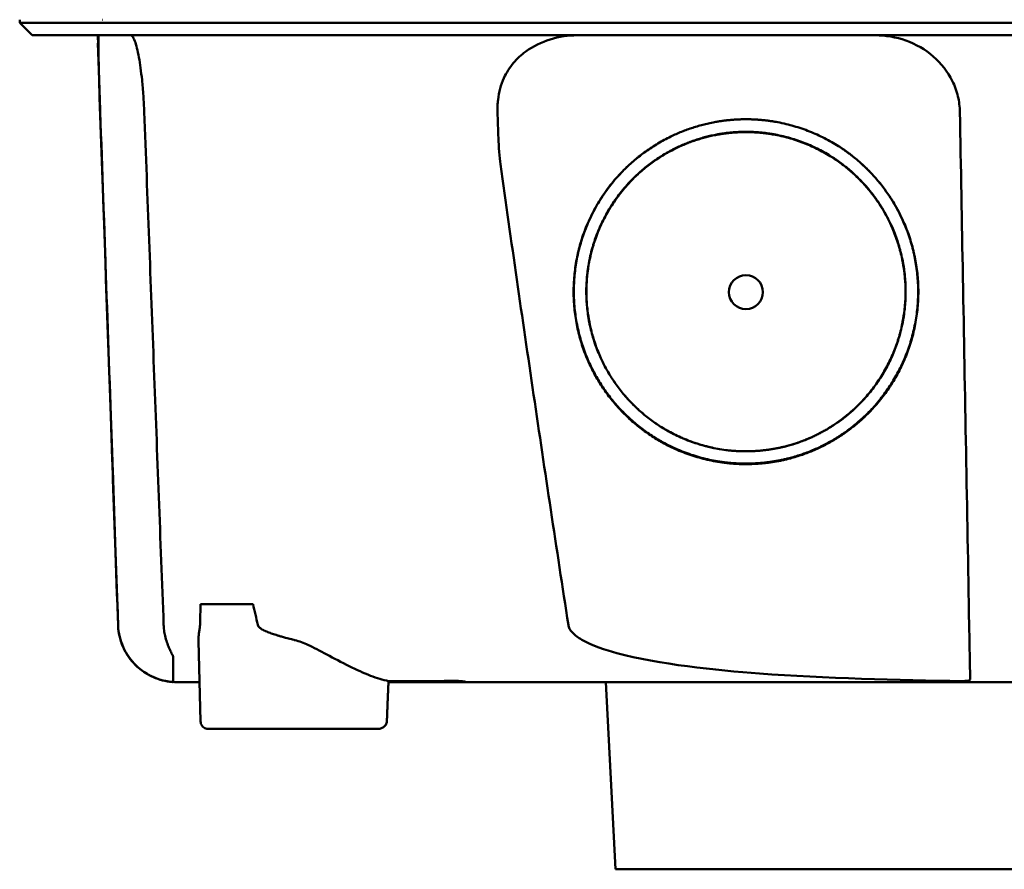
# Model space of a CAD drawing. Header units: millimetres. Extents: x 173 to 373, y 81 to 371.
# Tile 2 of 8: x 195 to 259, y 274 to 329. Entities that reach past the tile are written whole.
import ezdxf

# ---------------------------------------------------------------- set-up
doc = ezdxf.new("R2010")
doc.units = ezdxf.units.MM
doc.layers.add('Visible (ISO)', color=7, linetype='Continuous', lineweight=50)

msp = doc.modelspace()

# ---------------------------------------------------------------- linework, layer by layer
at = {"layer": 'Visible (ISO)'}
for p, q in [((195.378, 328.399), (195.378, 328.6)), ((196.183, 327.594), (195.378, 328.399)), ((200.752, 328.6), (200.729, 328.6)), ((200.417, 327.091), (200.441, 327.091)), ((207.056, 290.875), (210.444, 290.875)), ((211.406, 289.075), (211.406, 289.076)), ((211.42, 289.07), (211.42, 289.069)), ((207.055, 283.317), (206.926, 288.506)), ((223.723, 285.845), (219.184, 285.845)), ((223.723, 285.845), (223.722, 285.923)), ((233.843, 273.769), (233.21, 285.845)), ((218.465, 282.827), (207.526, 282.827)), ((313.058, 273.769), (233.843, 273.769))]:
    msp.add_line(p, q, dxfattribs=at)
for centre, major_axis, ratio, start_param, end_param in [((143.583, 327.846), (-100.955, 2891.748), 0.019629, 4.711443, 4.711617), ((223.822, 285.845), (0.392, 0), 0.000189, 0.428233, 0.567381)]:
    msp.add_ellipse(centre, major_axis=major_axis, ratio=ratio, start_param=start_param, end_param=end_param, dxfattribs=at)
msp.add_ellipse((242.265, 311.019), major_axis=(0, 1.097), ratio=0.999962, dxfattribs=at)
for points, degree, knots in [([(211.807, 328.399), (211.522, 328.399), (211.239, 328.399), (210.441, 328.399), (210.106, 328.399), (209.56, 328.399), (209.346, 328.399), (208.873, 328.399), (208.616, 328.399), (208.02, 328.399), (207.685, 328.399), (207.223, 328.399), (207.091, 328.399), (206.472, 328.399), (206.005, 328.399), (205.408, 328.399), (205.259, 328.399), (204.881, 328.399), (204.657, 328.399), (204.273, 328.399), (204.112, 328.399), (203.493, 328.399), (203.071, 328.399), (202.591, 328.399), (202.491, 328.399), (202.265, 328.399), (202.141, 328.399), (201.846, 328.399), (201.684, 328.399), (201.409, 328.399), (201.294, 328.399), (201.121, 328.399), (201.057, 328.399), (200.71, 328.399), (200.377, 328.399), (199.777, 328.399), (199.404, 328.399), (198.592, 328.399), (198.171, 328.399), (197.579, 328.399), (197.378, 328.399), (196.978, 328.399), (196.784, 328.399), (196.407, 328.399), (196.231, 328.399), (195.907, 328.399), (195.766, 328.399), (195.533, 328.399), (195.45, 328.399), (195.388, 328.399), (195.378, 328.399), (195.378, 328.399)], 3, [0.000001, 0.000001, 0.000001, 0.000001, 0.08808, 0.08808, 0.153158, 0.153158, 0.19567, 0.19567, 0.24803, 0.24803, 0.3189, 0.3189, 0.34781, 0.34781, 0.455565, 0.455565, 0.492277, 0.492277, 0.550462, 0.550462, 0.594927, 0.594927, 0.725708, 0.725708, 0.761138, 0.761138, 0.809194, 0.809194, 0.881386, 0.881386, 0.94288, 0.94288, 0.982933, 0.982933, 1.178377, 1.178377, 1.561095, 1.561095, 2.071598, 2.071598, 2.3634, 2.3634, 2.696721, 2.696721, 3.077716, 3.077716, 3.511094, 3.511094, 4.007579, 4.007579, 4.251218, 4.251218, 4.251218, 4.251218]), ([(351.522, 328.399), (351.522, 328.399), (351.494, 328.399), (351.345, 328.399), (351.178, 328.399), (350.664, 328.399), (350.294, 328.399), (349.583, 328.399), (349.31, 328.399), (348.687, 328.399), (348.333, 328.399), (347.537, 328.399), (347.092, 328.399), (346.473, 328.399), (346.21, 328.399), (346.004, 328.399), (345.931, 328.399), (345.724, 328.399), (345.578, 328.399), (345.329, 328.399), (345.24, 328.399), (344.995, 328.399), (344.832, 328.399), (344.474, 328.399), (344.278, 328.399), (343.898, 328.399), (343.717, 328.399), (343.257, 328.399), (342.969, 328.399), (342.448, 328.399), (342.223, 328.399), (341.763, 328.399), (341.528, 328.399), (341.137, 328.399), (340.986, 328.399), (340.64, 328.399), (340.445, 328.399), (339.988, 328.399), (339.723, 328.399), (339.282, 328.399), (339.108, 328.399), (338.54, 328.399), (338.136, 328.399), (336.394, 328.399), (335.668, 328.399), (331.305, 328.399), (328.803, 328.399), (323.939, 328.399), (321.577, 328.399), (314.778, 328.399), (310.325, 328.399), (303.899, 328.399), (301.938, 328.399), (298.139, 328.399), (296.302, 328.399), (292.736, 328.399), (291.007, 328.399), (282.795, 328.399), (276.3, 328.399), (267.365, 328.399), (264.925, 328.399), (258.216, 328.399), (253.951, 328.399), (248.101, 328.399), (246.507, 328.399), (242.13, 328.399), (239.35, 328.399), (232.414, 328.399), (228.267, 328.399), (220.007, 328.399), (215.895, 328.399), (211.807, 328.399)], 3, [4.259276, 4.259276, 4.259276, 4.259276, 4.670353, 4.670353, 5.333093, 5.333093, 6.087544, 6.087544, 6.48643, 6.48643, 6.916955, 6.916955, 7.375465, 7.375465, 7.508459, 7.508459, 7.569769, 7.569769, 7.664913, 7.664913, 7.713725, 7.713725, 7.791614, 7.791614, 7.873119, 7.873119, 7.940289, 7.940289, 8.037054, 8.037054, 8.105988, 8.105988, 8.173685, 8.173685, 8.21539, 8.21539, 8.267249, 8.267249, 8.334795, 8.334795, 8.377608, 8.377608, 8.47358, 8.47358, 8.783476, 8.783476, 9.196774, 9.196774, 9.584439, 9.584439, 10.310287, 10.310287, 10.628298, 10.628298, 10.925673, 10.925673, 11.204895, 11.204895, 12.251527, 12.251527, 12.644845, 12.644845, 13.333545, 13.333545, 13.591652, 13.591652, 14.043256, 14.043256, 14.721038, 14.721038, 15.399535, 15.399535, 15.399535, 15.399535]), ([(212, 327.594), (211.982, 327.594), (211.965, 327.594), (211.947, 327.594), (211.935, 327.594), (211.923, 327.594), (211.911, 327.594), (211.877, 327.594), (211.844, 327.594), (211.811, 327.594), (211.777, 327.594), (211.744, 327.594), (211.711, 327.594), (211.642, 327.594), (211.574, 327.594), (211.506, 327.594), (211.437, 327.594), (211.369, 327.594), (211.301, 327.594), (211.129, 327.594), (210.956, 327.594), (210.786, 327.594), (210.617, 327.594), (210.446, 327.594), (210.278, 327.594), (209.943, 327.594), (209.609, 327.594), (209.285, 327.594), (208.636, 327.594), (208.004, 327.594), (207.41, 327.594), (206.816, 327.594), (206.247, 327.594), (205.722, 327.594), (205.197, 327.594), (204.704, 327.594), (204.26, 327.594), (203.817, 327.594), (203.412, 327.594), (203.06, 327.594), (202.708, 327.594), (202.4, 327.594), (202.148, 327.594), (202.023, 327.594), (201.908, 327.594), (201.808, 327.594), (201.759, 327.594), (201.712, 327.594), (201.668, 327.594), (201.647, 327.594), (201.626, 327.594), (201.606, 327.594), (201.596, 327.594), (201.586, 327.594), (201.576, 327.594), (201.572, 327.594), (201.567, 327.594), (201.562, 327.594), (201.558, 327.594), (201.553, 327.594), (201.548, 327.594), (201.546, 327.594), (201.543, 327.594), (201.541, 327.594), (201.537, 327.594), (201.532, 327.594), (201.528, 327.594), (201.524, 327.594), (201.519, 327.594), (201.515, 327.594), (201.506, 327.594), (201.498, 327.594), (201.489, 327.594), (201.472, 327.594), (201.455, 327.594), (201.437, 327.594), (201.403, 327.594), (201.369, 327.594), (201.335, 327.594), (201.267, 327.594), (201.2, 327.594), (201.133, 327.594), (201, 327.594), (200.87, 327.594), (200.742, 327.594), (200.486, 327.594), (200.241, 327.594), (200.007, 327.594), (199.545, 327.594), (199.123, 327.594), (198.744, 327.594), (198.365, 327.594), (198.028, 327.594), (197.733, 327.594), (197.143, 327.594), (196.72, 327.594), (196.467, 327.594), (196.278, 327.594), (196.183, 327.594), (196.183, 327.594)], 3, [0, 0, 0, 0, 0.00005479, 0.00005479, 0.00005479, 0.00009238, 0.00009238, 0.00009238, 0.0001964, 0.0001964, 0.0001964, 0.00030042, 0.00030042, 0.00030042, 0.00051448, 0.00051448, 0.00051448, 0.00072853, 0.00072853, 0.00072853, 0.00127035, 0.00127035, 0.00127035, 0.00181217, 0.00181217, 0.00181217, 0.00289581, 0.00289581, 0.00289581, 0.00506308, 0.00506308, 0.00506308, 0.00723036, 0.00723036, 0.00723036, 0.00939764, 0.00939764, 0.00939764, 0.01156492, 0.01156492, 0.01156492, 0.0137322, 0.0137322, 0.0137322, 0.01481584, 0.01481584, 0.01481584, 0.01535766, 0.01535766, 0.01535766, 0.01562857, 0.01562857, 0.01562857, 0.01576402, 0.01576402, 0.01576402, 0.01583175, 0.01583175, 0.01583175, 0.01589948, 0.01589948, 0.01589948, 0.01593706, 0.01593706, 0.01593706, 0.0160022, 0.0160022, 0.0160022, 0.01606733, 0.01606733, 0.01606733, 0.0161976, 0.0161976, 0.0161976, 0.01645814, 0.01645814, 0.01645814, 0.01697921, 0.01697921, 0.01697921, 0.01802136, 0.01802136, 0.01802136, 0.02010566, 0.02010566, 0.02010566, 0.02427426, 0.02427426, 0.02427426, 0.03250315, 0.03250315, 0.03250315, 0.04073203, 0.04073203, 0.04073203, 0.0571898, 0.0571898, 0.0571898, 0.06950332, 0.06950332, 0.06950332, 0.06950332]), ([(200.578, 322.649), (200.565, 322.999), (200.553, 323.348), (200.53, 324.045), (200.519, 324.39), (200.492, 325.252), (200.479, 325.736), (200.459, 326.603), (200.455, 326.964), (200.458, 327.354), (200.462, 327.457), (200.471, 327.546), (200.473, 327.565), (200.479, 327.589), (200.483, 327.594), (200.486, 327.594)], 3, [-0.7832646, -0.7832646, -0.7832646, -0.7832646, -0.67808, -0.67808, -0.5686815, -0.5686815, -0.3918502, -0.3918502, -0.1975597, -0.1975597, -0.0863588, -0.0863588, -0.041796, -0.041796, -0.000001, -0.000001, -0.000001, -0.000001]), ([(202.544, 327.594), (202.581, 327.594), (202.619, 327.57), (202.709, 327.458), (202.76, 327.356), (202.902, 326.97), (202.992, 326.611), (203.15, 325.744), (203.218, 325.257), (203.309, 324.391), (203.339, 324.046), (203.387, 323.349), (203.406, 322.999), (203.419, 322.649)], 3, [-0.7882083, -0.7882083, -0.7882083, -0.7882083, -0.7012895, -0.7012895, -0.5899546, -0.5899546, -0.394282, -0.394282, -0.2150839, -0.2150839, -0.105375, -0.105375, -0.000001, -0.000001, -0.000001, -0.000001]), ([(350.718, 327.594), (350.718, 327.594), (350.707, 327.594), (350.685, 327.594), (350.6, 327.594), (350.345, 327.594), (349.922, 327.594), (349.499, 327.594), (348.906, 327.594), (348.147, 327.594), (347.768, 327.594), (347.346, 327.594), (346.882, 327.594), (346.651, 327.594), (346.408, 327.594), (346.156, 327.594), (346.03, 327.594), (345.901, 327.594), (345.77, 327.594), (345.704, 327.594), (345.637, 327.594), (345.57, 327.594), (345.537, 327.594), (345.503, 327.594), (345.469, 327.594), (345.453, 327.594), (345.436, 327.594), (345.419, 327.594), (345.41, 327.594), (345.402, 327.594), (345.393, 327.594), (345.389, 327.594), (345.385, 327.594), (345.38, 327.594), (345.376, 327.594), (345.372, 327.594), (345.367, 327.594), (345.365, 327.594), (345.362, 327.594), (345.36, 327.594), (345.354, 327.594), (345.349, 327.594), (345.343, 327.594), (345.337, 327.594), (345.331, 327.594), (345.325, 327.594), (345.314, 327.594), (345.301, 327.594), (345.289, 327.594), (345.264, 327.594), (345.238, 327.594), (345.21, 327.594), (345.166, 327.594), (345.118, 327.594), (345.067, 327.594), (345.016, 327.594), (344.961, 327.594), (344.903, 327.594), (344.788, 327.594), (344.658, 327.594), (344.517, 327.594), (344.235, 327.594), (343.899, 327.594), (343.519, 327.594), (343.139, 327.594), (342.707, 327.594), (342.239, 327.594), (341.77, 327.594), (341.253, 327.594), (340.707, 327.594), (340.16, 327.594), (339.571, 327.594), (338.96, 327.594), (338.349, 327.594), (337.701, 327.594), (337.039, 327.594), (336.708, 327.594), (336.368, 327.594), (336.028, 327.594), (335.857, 327.594), (335.684, 327.594), (335.512, 327.594), (335.339, 327.594), (335.164, 327.594), (334.99, 327.594), (334.895, 327.594), (334.8, 327.594), (334.706, 327.594), (334.499, 327.594), (334.293, 327.594), (334.086, 327.594), (333.738, 327.594), (333.389, 327.594), (333.04, 327.594), (332.691, 327.594), (332.342, 327.594), (331.993, 327.594), (331.404, 327.594), (330.814, 327.594), (330.224, 327.594), (329.634, 327.594), (329.043, 327.594), (328.452, 327.594), (327.269, 327.594), (326.085, 327.594), (324.899, 327.594), (322.231, 327.594), (319.548, 327.594), (316.864, 327.594), (314.18, 327.594), (311.483, 327.594), (308.785, 327.594), (303.39, 327.594), (297.96, 327.594), (292.528, 327.594), (289.812, 327.594), (287.087, 327.594), (284.366, 327.594), (281.645, 327.594), (278.916, 327.594), (276.193, 327.594), (274.579, 327.594), (272.965, 327.594), (271.351, 327.594), (267.72, 327.594), (264.086, 327.594), (260.459, 327.594), (255.019, 327.594), (249.576, 327.594), (244.165, 327.594), (238.753, 327.594), (233.351, 327.594), (227.99, 327.594), (222.629, 327.594), (217.288, 327.594), (212, 327.594)], 3, [0.3330934, 0.3330934, 0.3330934, 0.3330934, 0.3372182, 0.3372182, 0.3372182, 0.3535986, 0.3535986, 0.3535986, 0.369979, 0.369979, 0.369979, 0.3781692, 0.3781692, 0.3781692, 0.3822643, 0.3822643, 0.3822643, 0.3843118, 0.3843118, 0.3843118, 0.3853356, 0.3853356, 0.3853356, 0.3858475, 0.3858475, 0.3858475, 0.3861034, 0.3861034, 0.3861034, 0.3862314, 0.3862314, 0.3862314, 0.3862954, 0.3862954, 0.3862954, 0.3863594, 0.3863594, 0.3863594, 0.3863968, 0.3863968, 0.3863968, 0.3864806, 0.3864806, 0.3864806, 0.3865644, 0.3865644, 0.3865644, 0.386732, 0.386732, 0.386732, 0.3870672, 0.3870672, 0.3870672, 0.3876065, 0.3876065, 0.3876065, 0.3881457, 0.3881457, 0.3881457, 0.3892243, 0.3892243, 0.3892243, 0.3913814, 0.3913814, 0.3913814, 0.3935385, 0.3935385, 0.3935385, 0.3956955, 0.3956955, 0.3956955, 0.3978526, 0.3978526, 0.3978526, 0.4000097, 0.4000097, 0.4000097, 0.4010883, 0.4010883, 0.4010883, 0.4016275, 0.4016275, 0.4016275, 0.4021668, 0.4021668, 0.4021668, 0.4024603, 0.4024603, 0.4024603, 0.4030994, 0.4030994, 0.4030994, 0.404178, 0.404178, 0.404178, 0.4052565, 0.4052565, 0.4052565, 0.4070765, 0.4070765, 0.4070765, 0.4088966, 0.4088966, 0.4088966, 0.4125367, 0.4125367, 0.4125367, 0.4207269, 0.4207269, 0.4207269, 0.4289171, 0.4289171, 0.4289171, 0.4452975, 0.4452975, 0.4452975, 0.4534877, 0.4534877, 0.4534877, 0.4616779, 0.4616779, 0.4616779, 0.4665313, 0.4665313, 0.4665313, 0.4774516, 0.4774516, 0.4774516, 0.493832, 0.493832, 0.493832, 0.5102124, 0.5102124, 0.5102124, 0.5265928, 0.5265928, 0.5265928, 0.5265928]), ([(228.043, 326.542), (228.526, 326.886), (229.063, 327.15), (230.196, 327.505), (230.789, 327.594), (231.385, 327.594)], 3, [0.0000072, 0.0000072, 0.0000072, 0.0000072, 0.18051, 0.18051, 0.3616085, 0.3616085, 0.3616085, 0.3616085]), ([(250.616, 327.594), (251.287, 327.594), (251.956, 327.48), (253.237, 327.023), (253.84, 326.676), (254.866, 325.785), (255.285, 325.253), (255.742, 324.33), (255.864, 323.992), (256.025, 323.317), (256.068, 322.984), (256.074, 322.649)], 3, [0, 0, 0, 0, 0.2022526, 0.2022526, 0.4090444, 0.4090444, 0.6109213, 0.6109213, 0.7189205, 0.7189205, 0.8198074, 0.8198074, 0.8198074, 0.8198074]), ([(226.224, 322.648), (226.221, 322.764), (226.219, 322.866), (226.234, 323.188), (226.244, 323.314), (226.316, 323.924), (226.441, 324.393), (226.804, 325.188), (227.009, 325.515), (227.486, 326.088), (227.751, 326.333), (228.043, 326.542)], 3, [-0.4690854, -0.4690854, -0.4690854, -0.4690854, -0.4101704, -0.4101704, -0.3722842, -0.3722842, -0.2256902, -0.2256902, -0.1092636, -0.1092636, 0, 0, 0, 0]), ([(201.73, 289.535), (201.606, 293.098), (201.482, 296.661), (201.358, 300.224), (201.228, 303.961), (201.098, 307.699), (200.968, 311.436), (200.838, 315.174), (200.708, 318.911), (200.578, 322.649)], 3, [0, 0, 0, 0, 0.01069684, 0.01069684, 0.01069684, 0.02191762, 0.02191762, 0.02191762, 0.0331384, 0.0331384, 0.0331384, 0.0331384]), ([(203.419, 322.649), (203.628, 317.129), (203.837, 311.611), (204.254, 300.572), (204.463, 295.054), (204.672, 289.535)], 3, [0.000001, 0.000001, 0.000001, 0.000001, 1.65717, 1.65717, 3.314339, 3.314339, 3.314339, 3.314339]), ([(226.411, 319.269), (226.351, 319.7), (226.309, 320.434), (226.259, 321.506), (226.24, 322.098), (226.224, 322.648)], 3, [-0.3221562, -0.3221562, -0.3221562, -0.3221562, -0.1651172, -0.1651172, 0, 0, 0, 0]), ([(256.074, 322.649), (256.139, 319.085), (256.203, 315.522), (256.268, 311.959), (256.336, 308.222), (256.404, 304.484), (256.472, 300.747), (256.539, 297.01), (256.607, 293.272), (256.675, 289.535)], 3, [0, 0, 0, 0, 0.01069712, 0.01069712, 0.01069712, 0.02191761, 0.02191761, 0.02191761, 0.03313809, 0.03313809, 0.03313809, 0.03313809]), ([(243.022, 299.945), (240.939, 299.803), (236.769, 301.104), (233.932, 303.527), (231.84, 306.556), (230.952, 310.771), (231.629, 315.001), (234.175, 319.12), (237.369, 321.103), (240.281, 322.172), (242.265, 322.175)], 2, [0.03406172, 0.03406172, 0.03406172, 0.03816011, 0.04263645, 0.04549412, 0.04989658, 0.05394918, 0.05830737, 0.06343865, 0.06566476, 0.06956197, 0.06956197, 0.06956197]), ([(242.265, 322.175), (244.241, 322.173), (248.255, 320.7), (250.764, 318.323), (252.689, 315.535), (253.578, 311.319), (252.901, 307.091), (250.667, 303.472), (248.153, 301.532), (245.185, 300.092), (243.022, 299.945)], 2, [0, 0, 0, 0.00390298, 0.00841504, 0.01070379, 0.01511276, 0.01917136, 0.02353598, 0.02753731, 0.02979897, 0.03406172, 0.03406172, 0.03406172]), ([(240.11, 300.973), (239.648, 301.073), (237.174, 301.844), (234.546, 304.089), (232.607, 306.895), (231.785, 310.8), (232.412, 314.719), (234.771, 318.534), (237.729, 320.372), (240.427, 321.361), (242.265, 321.365)], 2, [0.5336456, 0.5336456, 0.5336456, 0.5482507, 0.6126476, 0.6537582, 0.7170923, 0.7753934, 0.8380905, 0.9119095, 0.9439344, 1, 1, 1]), ([(242.966, 300.771), (241.038, 300.639), (237.178, 301.843), (234.552, 304.086), (232.615, 306.89), (231.793, 310.792), (232.42, 314.707), (234.777, 318.519), (237.733, 320.355), (240.429, 321.344), (242.265, 321.347)], 2, [0.03157763, 0.03157763, 0.03157763, 0.0353791, 0.03953115, 0.04218178, 0.0462653, 0.05002431, 0.05406676, 0.0588263, 0.06089113, 0.06450601, 0.06450601, 0.06450601]), ([(242.265, 321.365), (244.096, 321.362), (247.814, 319.998), (250.139, 317.796), (251.922, 315.213), (252.745, 311.308), (252.118, 307.39), (250.048, 304.039), (247.719, 302.241), (245.644, 301.234), (244.441, 300.977)], 2, [0, 0, 0, 0.0560656, 0.1208807, 0.1537582, 0.2170923, 0.2753934, 0.3380905, 0.395569, 0.4280573, 0.4663114, 0.4663114, 0.4663114]), ([(242.265, 321.347), (244.094, 321.345), (247.809, 319.981), (250.132, 317.782), (251.914, 315.201), (252.736, 311.299), (252.11, 307.385), (250.042, 304.036), (247.715, 302.24), (244.968, 300.907), (242.966, 300.771)], 2, [0, 0, 0, 0.00361833, 0.00780134, 0.00992317, 0.0140106, 0.0177732, 0.02181952, 0.02552904, 0.02762575, 0.03157763, 0.03157763, 0.03157763]), ([(243.021, 299.977), (240.941, 299.835), (236.777, 301.134), (233.943, 303.555), (231.854, 306.579), (230.967, 310.789), (231.643, 315.013), (234.103, 318.992), (236.144, 320.338)], 2, [0.489291, 0.489291, 0.489291, 0.5482507, 0.6126476, 0.6537582, 0.7170923, 0.7753934, 0.8380905, 0.907437, 0.907437, 0.907437]), ([(248.377, 320.347), (249.189, 319.812), (250.753, 318.331), (252.676, 315.546), (253.563, 311.336), (252.887, 307.113), (250.656, 303.5), (248.145, 301.562), (245.181, 300.124), (243.021, 299.977)], 2, [0.0927794, 0.0927794, 0.0927794, 0.1208807, 0.1537582, 0.2170923, 0.2753934, 0.3380905, 0.395569, 0.4280573, 0.489291, 0.489291, 0.489291]), ([(230.799, 289.535), (230.034, 294.482), (229.286, 299.443), (227.826, 309.348), (227.111, 314.312), (226.411, 319.269)], 3, [0.000001, 0.000001, 0.000001, 0.000001, 1.501723, 1.501723, 3.003666, 3.003666, 3.003666, 3.003666]), ([(205.548, 285.845), (205.548, 285.845), (205.547, 285.845), (205.544, 285.845), (205.54, 285.845), (205.328, 285.846), (205.118, 285.864), (204.706, 285.934), (204.502, 285.985), (203.905, 286.19), (203.524, 286.398), (202.859, 286.918), (202.567, 287.239), (202.108, 287.948), (201.936, 288.347), (201.774, 289.011), (201.737, 289.273), (201.728, 289.535)], 3, [0, 0, 0, 0, 0.0001067, 0.0001067, 0.0010833, 0.0010833, 0.0637852, 0.0637852, 0.1264875, 0.1264875, 0.2531604, 0.2531604, 0.3798375, 0.3798375, 0.5065247, 0.5065247, 0.5850504, 0.5850504, 0.5850504, 0.5850504]), ([(204.791, 285.922), (204.373, 286.006), (203.973, 286.16), (203.325, 286.543), (202.971, 286.8), (202.405, 287.468), (202.163, 287.829), (201.767, 288.854), (201.743, 289.179), (201.73, 289.535)], 3, [0.0000012, 0.0000012, 0.0000012, 0.0000012, 0.1279365, 0.1279365, 0.2253357, 0.2253357, 0.2918354, 0.2918354, 0.3734516, 0.3734516, 0.3734516, 0.3734516]), ([(204.766, 288.83), (204.739, 288.946), (204.718, 289.063), (204.679, 289.357), (204.674, 289.489), (204.672, 289.535)], 3, [-0.02266085, -0.02266085, -0.02266085, -0.02266085, -0.013594, -0.013594, -0.00000919, -0.00000919, -0.00000919, -0.00000919]), ([(207.01, 289.404), (206.998, 289.328), (206.98, 289.232), (206.96, 289.09), (206.954, 289.047), (206.944, 288.962), (206.94, 288.92), (206.937, 288.879)], 3, [0, 0, 0, 0, 0.03346541, 0.03346541, 0.04779593, 0.04779593, 0.06220327, 0.06220327, 0.06220327, 0.06220327]), ([(213.134, 288.558), (213.114, 288.563), (213.094, 288.568), (213.074, 288.573), (213.023, 288.586), (212.974, 288.598), (212.925, 288.611), (212.792, 288.645), (212.667, 288.678), (212.547, 288.71), (212.498, 288.724), (212.45, 288.737), (212.402, 288.75), (212.323, 288.772), (212.247, 288.794), (212.174, 288.816), (212.146, 288.824), (212.118, 288.833), (212.091, 288.841), (212.066, 288.848), (212.044, 288.855), (212.015, 288.864), (211.985, 288.873), (211.956, 288.883), (211.927, 288.892), (211.87, 288.91), (211.815, 288.928), (211.762, 288.946), (211.714, 288.962), (211.667, 288.978), (211.622, 288.994), (211.57, 289.013), (211.52, 289.031), (211.472, 289.05), (211.429, 289.067), (211.375, 289.088), (211.326, 289.109), (211.277, 289.13), (211.231, 289.151), (211.187, 289.171), (211.165, 289.182), (211.143, 289.192), (211.122, 289.203), (211.114, 289.207), (211.099, 289.215), (211.085, 289.222), (211.067, 289.232), (211.05, 289.241), (211.034, 289.25), (210.977, 289.283), (210.928, 289.315), (210.889, 289.347), (210.809, 289.411), (210.763, 289.475), (210.749, 289.537)], 3, [0, 0, 0, 0, 0.0186479, 0.0186479, 0.0186479, 0.066617, 0.066617, 0.066617, 0.1962372, 0.1962372, 0.1962372, 0.25, 0.25, 0.25, 0.3400993, 0.3400993, 0.3400993, 0.375, 0.375, 0.375, 0.40625, 0.40625, 0.40625, 0.4375, 0.4375, 0.4375, 0.5, 0.5, 0.5, 0.5573513, 0.5573513, 0.5573513, 0.625, 0.625, 0.625, 0.6875, 0.6875, 0.6875, 0.75, 0.75, 0.75, 0.78125, 0.78125, 0.78125, 0.7945038, 0.7945038, 0.7945038, 0.8125, 0.8125, 0.8125, 0.875, 0.875, 0.875, 1, 1, 1, 1]), ([(256.195, 285.917), (252.138, 285.973), (247.342, 286.091), (240.347, 286.614), (236.619, 286.995), (233.206, 287.92), (232.319, 288.206), (231.453, 288.71), (231.225, 288.868), (230.989, 289.125), (230.929, 289.206), (230.842, 289.369), (230.812, 289.45), (230.799, 289.535)], 3, [0.000001, 0.000001, 0.000001, 0.000001, 1.217225, 1.217225, 2.026893, 2.026893, 2.244314, 2.244314, 2.316831, 2.316831, 2.345346, 2.345346, 2.370265, 2.370265, 2.370265, 2.370265]), ([(256.675, 289.535), (256.682, 289.148), (256.689, 288.763), (256.702, 288.031), (256.709, 287.687), (256.72, 287.067), (256.725, 286.794), (256.732, 286.398), (256.736, 286.191), (256.739, 286.039)], 3, [0, 0, 0, 0, 0.1160966, 0.1160966, 0.2328594, 0.2328594, 0.3505857, 0.3505857, 0.4376844, 0.4376844, 0.4376844, 0.4376844]), ([(204.766, 288.83), (204.832, 288.542), (204.923, 288.289), (205.066, 287.958), (205.113, 287.861), (205.177, 287.73), (205.202, 287.681), (205.236, 287.613), (205.247, 287.589), (205.262, 287.556), (205.267, 287.545), (205.277, 287.519), (205.28, 287.508), (205.28, 287.5)], 3, [-0.13103, -0.13103, -0.13103, -0.13103, -0.0761814, -0.0761814, -0.0464162, -0.0464162, -0.0278151, -0.0278151, -0.0168424, -0.0168424, -0.0100907, -0.0100907, -0.000001, -0.000001, -0.000001, -0.000001]), ([(213.984, 288.247), (213.855, 288.306), (213.706, 288.369), (213.423, 288.475), (213.279, 288.523), (213.134, 288.558)], 3, [0.00000101, 0.00000101, 0.00000101, 0.00000101, 0.04255305, 0.04255305, 0.08473514, 0.08473514, 0.08473514, 0.08473514]), ([(213.984, 288.247), (214.697, 287.925), (215.633, 287.38), (217.12, 286.646), (217.58, 286.436), (218.428, 286.111), (218.818, 285.99), (219.187, 285.917)], 3, [-0.6560571, -0.6560571, -0.6560571, -0.6560571, -0.303448, -0.303448, -0.1436963, -0.1436963, -0.00002, -0.00002, -0.00002, -0.00002]), ([(205.28, 287.5), (205.285, 286.935), (205.288, 286.614), (205.292, 286.185), (205.293, 286.062), (205.294, 285.911), (205.294, 285.882), (205.294, 285.863), (205.294, 285.86), (205.294, 285.856), (205.294, 285.855), (205.294, 285.854)], 3, [0.000001, 0.000001, 0.000001, 0.000001, 0.791271, 0.791271, 1.77027, 1.77027, 2.851809, 2.851809, 3.272833, 3.272833, 3.64974, 3.64974, 3.64974, 3.64974]), ([(256.195, 285.917), (256.267, 285.916), (256.339, 285.918), (256.469, 285.926), (256.527, 285.933), (256.625, 285.952), (256.665, 285.964), (256.709, 285.988), (256.72, 285.997), (256.735, 286.018), (256.739, 286.028), (256.739, 286.039)], 3, [0, 0, 0, 0, 0.02165217, 0.02165217, 0.0419441, 0.0419441, 0.06198813, 0.06198813, 0.07331229, 0.07331229, 0.08402019, 0.08402019, 0.08402019, 0.08402019]), ([(204.791, 285.922), (204.827, 285.914), (204.864, 285.908), (204.937, 285.895), (204.973, 285.889), (205.059, 285.877), (205.105, 285.871), (205.174, 285.864), (205.199, 285.862), (205.252, 285.857), (205.274, 285.856), (205.289, 285.855), (205.292, 285.854), (205.294, 285.854), (205.294, 285.854), (205.294, 285.854), (205.294, 285.854), (205.294, 285.854), (205.294, 285.854), (205.294, 285.854)], 3, [0.00000143, 0.00000143, 0.00000143, 0.00000143, 0.01110644, 0.01110644, 0.02277888, 0.02277888, 0.03978402, 0.03978402, 0.05184789, 0.05184789, 0.06999501, 0.06999501, 0.07575163, 0.07575163, 0.0777235, 0.0777235, 0.07872922, 0.07872922, 0.07961082, 0.07961082, 0.07961082, 0.07961082]), ([(206.992, 285.845), (206.749, 285.845), (206.536, 285.845), (206.354, 285.845), (206.207, 285.845), (206.079, 285.845), (205.972, 285.845), (205.885, 285.845), (205.811, 285.845), (205.75, 285.845), (205.683, 285.845), (205.633, 285.845), (205.599, 285.845), (205.582, 285.845), (205.569, 285.845), (205.561, 285.845), (205.553, 285.845), (205.548, 285.845), (205.548, 285.845), (205.548, 285.845), (205.548, 285.845), (205.548, 285.845)], 3, [0.1652728, 0.1652728, 0.1652728, 0.1652728, 0.25, 0.25, 0.25, 0.3186851, 0.3186851, 0.3186851, 0.375, 0.375, 0.375, 0.4375, 0.4375, 0.4375, 0.46875, 0.46875, 0.46875, 0.5, 0.5, 0.5, 0.500138, 0.500138, 0.500138, 0.500138]), ([(206.165, 285.845), (206.1, 285.845), (206.04, 285.845), (205.944, 285.845), (205.905, 285.845), (205.844, 285.845), (205.819, 285.845), (205.793, 285.845), (205.791, 285.845), (205.787, 285.845), (205.785, 285.845), (205.782, 285.845), (205.781, 285.845), (205.779, 285.845), (205.779, 285.845), (205.778, 285.845), (205.777, 285.845), (205.776, 285.845), (205.776, 285.845), (205.775, 285.845), (205.775, 285.845), (205.775, 285.845), (205.775, 285.845), (205.775, 285.845), (205.774, 285.845), (205.774, 285.845)], 3, [0, 0, 0, 0, 0.281081, 0.281081, 0.4918904, 0.4918904, 0.6499969, 0.6499969, 0.6648193, 0.6648193, 0.6788731, 0.6788731, 0.6859001, 0.6859001, 0.6894135, 0.6894135, 0.692927, 0.692927, 0.6964404, 0.6964404, 0.6973188, 0.6973188, 0.6981972, 0.6981972, 0.6990755, 0.6990755, 0.6990755, 0.6990755]), ([(219.187, 285.917), (219.921, 285.917), (220.659, 285.918), (222.128, 285.92), (222.865, 285.922), (223.6, 285.925)], 3, [0.0000023, 0.0000023, 0.0000023, 0.0000023, 0.2256903, 0.2256903, 0.4513465, 0.4513465, 0.4513465, 0.4513465]), ([(224.179, 285.845), (224.2, 285.845), (224.212, 285.846), (224.216, 285.851), (224.207, 285.855), (224.163, 285.867), (224.123, 285.875), (224.046, 285.889), (223.992, 285.898), (223.899, 285.909), (223.844, 285.915), (223.715, 285.924), (223.656, 285.926), (223.6, 285.925)], 3, [0.000001, 0.000001, 0.000001, 0.000001, 0.0173619, 0.0173619, 0.0347221, 0.0347221, 0.0599232, 0.0599232, 0.0984082, 0.0984082, 0.1246306, 0.1246306, 0.1453961, 0.1453961, 0.1453961, 0.1453961]), ([(223.723, 285.845), (223.736, 285.845), (223.779, 285.845), (223.923, 285.845), (224.025, 285.845), (224.153, 285.845)], 3, [0, 0, 0, 0, 0.0803335, 0.0803335, 0.1606393, 0.1606393, 0.1606393, 0.1606393]), ([(273.45, 285.845), (269.314, 285.845), (263.117, 285.845), (255.9, 285.845), (252.81, 285.845), (250.751, 285.845), (249.72, 285.845), (246.637, 285.845), (243.557, 285.845), (240.483, 285.845), (238.434, 285.845), (237.41, 285.845), (232.301, 285.845), (228.231, 285.845), (224.179, 285.845)], 3, [0, 0, 0, 0, 0.25, 0.375, 0.4375, 0.4375, 0.5, 0.5, 0.625, 0.6875, 0.6875, 0.75, 0.75, 1, 1, 1, 1]), ([(207.526, 282.827), (207.483, 282.827), (207.436, 282.834), (207.344, 282.864), (207.299, 282.886), (207.217, 282.947), (207.181, 282.984), (207.12, 283.069), (207.097, 283.117), (207.065, 283.215), (207.057, 283.264), (207.055, 283.313), (207.055, 283.315), (207.055, 283.317)], 3, [0, 0, 0, 0, 0.2, 0.2, 0.397636, 0.397636, 0.591705, 0.591705, 0.791705, 0.791705, 0.991705, 0.991705, 1, 1, 1, 1]), ([(219.081, 283.317), (219.08, 283.28), (219.073, 283.244), (219.051, 283.171), (219.034, 283.134), (218.976, 283.041), (218.927, 282.991), (218.812, 282.908), (218.745, 282.877), (218.607, 282.837), (218.536, 282.827), (218.465, 282.827)], 3, [-0.08844144, -0.08844144, -0.08844144, -0.08844144, -0.0773559, -0.0773559, -0.06523718, -0.06523718, -0.0440167, -0.0440167, -0.02175474, -0.02175474, 0, 0, 0, 0])]:
    msp.add_open_spline(points, degree=degree, knots=knots, dxfattribs=at)
for points in [[(201.728, 289.535), (201.291, 302.054), (200.854, 314.573), (200.417, 327.091)], [(207.022, 289.537), (207.03, 290), (207.041, 290.446), (207.056, 290.875)], [(210.444, 290.875), (210.547, 290.443), (210.648, 289.997), (210.749, 289.537)], [(207.022, 289.537), (207.021, 289.493), (207.017, 289.449), (207.01, 289.404)], [(206.926, 288.506), (206.923, 288.631), (206.927, 288.756), (206.937, 288.879)]]:
    msp.add_open_spline(points, degree=3, dxfattribs=at)
msp.add_rational_spline([(219.081, 283.317), (219.134, 284.605), (219.187, 285.917)], [1.00023526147, 1.00042993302, 1.00059764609], degree=2, dxfattribs=at)

doc.saveas('drawing.dxf')
